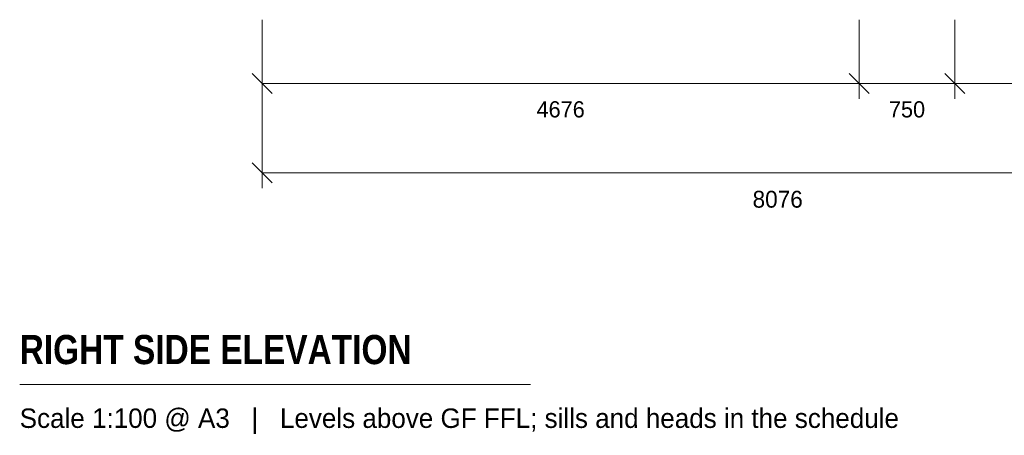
# Model space of a CAD drawing. Header units: millimetres. Extents: x -1900 to 11320, y -3965 to 5380.
# Tile 1 of 16: x -1900 to 5812, y -3965 to -707. Entities that reach past the tile are written whole.
import ezdxf
from ezdxf.enums import TextEntityAlignment as Align

# ---------------------------------------------------------------- set-up
doc = ezdxf.new("R2010")
doc.units = ezdxf.units.MM
for name, color, linetype in [('LINE-INK', 7, 'Continuous'), ('TEXT-INK', 7, 'Continuous'), ('TEXT-STEEL_GREY', 7, 'Continuous')]:
    doc.layers.add(name, color=color, linetype=linetype)
doc.styles.add('OpenSansCondensed-Bold', font='OpenSansCondensed-Bold.ttf')

msp = doc.modelspace()

# ---------------------------------------------------------------- linework, layer by layer
at = {"layer": 'LINE-INK', "lineweight": 5}
for p, q in [((-1, -707.2), (-1, -1327.2)), ((-1, -707.2), (-1, -2027.2)), ((4675, -707.2), (4675, -1327.2)), ((5425, -707.2), (5425, -1327.2)), ((-78.8, -1129.4), (76.8, -1285)), ((4597.2, -1129.4), (4752.8, -1285)), ((5347.2, -1129.4), (5502.8, -1285)), ((-1, -1207.2), (8075, -1207.2)), ((-78.8, -1829.4), (76.8, -1985)), ((-1, -1907.2), (8075, -1907.2)), ((-1900, -3567.2), (2100, -3567.2))]:
    msp.add_line(p, q, dxfattribs=at)

# ---------------------------------------------------------------- texts
at = {"layer": 'TEXT-INK'}
for s, height, p in [('4676', 127, (2337, -1473.6)), ('750', 127, (5050, -1473.6)), ('8076', 132.08, (4037, -2180.7))]:
    msp.add_text(s, height=height, dxfattribs=at).set_placement(p, align=Align.CENTER)
at = {"layer": 'TEXT-INK', "style": 'OpenSansCondensed-Bold'}
msp.add_text('RIGHT SIDE ELEVATION', height=228.6, dxfattribs=at).set_placement((-1900, -3407.2))
at = {"layer": 'TEXT-STEEL_GREY'}
msp.add_text('Scale 1:100 @ A3   |   Levels above GF FFL; sills and heads in the schedule', height=152.4, dxfattribs=at).set_placement((-1900, -3907.2))

doc.saveas('drawing.dxf')
